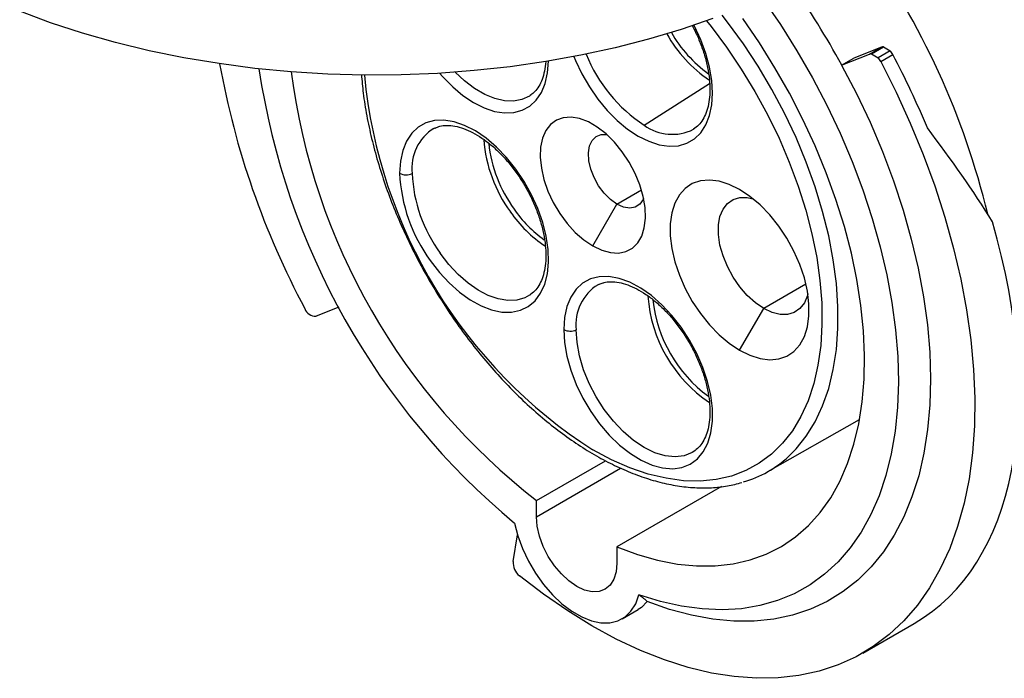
# Model space of a CAD drawing. Header units: inches. Extents: x 0 to 33.6, y 0 to 25.5.
# Tile 4 of 6: x 26.1 to 29.5, y 19.5 to 21.8. Entities that reach past the tile are written whole.
import ezdxf

# ---------------------------------------------------------------- set-up
doc = ezdxf.new("R2010")
doc.units = ezdxf.units.IN
doc.header["$LTSCALE"] = 3
doc.header["$MEASUREMENT"] = 0

msp = doc.modelspace()

# ---------------------------------------------------------------- linework, layer by layer
for p, q in [((29.078, 21.6958), (28.9814, 21.6579)), ((29.0363, 21.6717), (29.078, 21.6958)), ((29.0425, 21.6727), (29.0842, 21.6968)), ((29.1076, 21.6833), (29.0659, 21.6592)), ((29.0842, 21.6968), (29.1076, 21.6833)), ((28.9396, 21.6338), (29.0363, 21.6717)), ((28.9396, 21.6338), (28.9814, 21.6579)), ((29.0425, 21.6727), (29.0659, 21.6592)), ((29.0752, 21.6457), (29.1169, 21.6698)), ((28.2562, 21.4258), (28.4826, 21.5702)), ((27.8651, 21.5308), (27.8608, 21.5279)), ((27.528, 21.4147), (27.5327, 21.4169)), ((28.4288, 21.4131), (28.4263, 21.4114)), ((28.1617, 21.1523), (28.2467, 21.2014)), ((28.0781, 21.0077), (28.1617, 21.1523)), ((28.1002, 20.8749), (28.1138, 20.8799)), ((28.8159, 20.8759), (28.6697, 20.7915)), ((27.1991, 20.7957), (27.12, 20.7648)), ((28.5862, 20.6469), (28.6697, 20.7915)), ((28.6838, 20.2266), (29.0017, 20.4066)), ((27.8833, 20.1269), (28.1215, 20.2644)), ((27.8833, 20.0706), (28.1745, 20.2387)), ((28.5234, 20.175), (28.1617, 19.9661)), ((27.8833, 20.0706), (27.8833, 20.1269)), ((27.8023, 19.916), (27.8176, 20.0075)), ((28.1617, 19.9661), (28.1617, 19.9099)), ((28.1799, 19.7174), (28.2356, 19.7496)), ((29.0131, 19.5987), (29.1911, 19.7014))]:
    msp.add_line(p, q)
at = {"flags": 128}
for points in [[(28.6666, 21.8632), (28.7273, 21.7747), (28.7847, 21.6835), (28.8385, 21.59), (28.8884, 21.4946), (28.9344, 21.3977), (28.976, 21.2998), (29.0131, 21.2014), (29.0456, 21.1029), (29.0733, 21.0048), (29.0961, 20.9076), (29.1138, 20.8117), (29.1264, 20.7175), (29.1338, 20.6255), (29.136, 20.5362), (29.133, 20.4499), (29.1247, 20.367), (29.1113, 20.2881), (29.0928, 20.2133), (29.0692, 20.1431), (29.0407, 20.0778), (29.0075, 20.0177), (28.9696, 19.9631), (28.9273, 19.9142), (28.8807, 19.8713), (28.8301, 19.8345), (28.7757, 19.8042), (28.7177, 19.7803), (28.6565, 19.763), (28.5924, 19.7524), (28.5255, 19.7485), (28.4563, 19.7514), (28.385, 19.761), (28.3121, 19.7773), (28.2378, 19.8002)], [(28.4934, 21.7949), (28.3842, 21.7574), (28.2714, 21.7236), (28.1554, 21.6937), (28.0365, 21.6678), (27.9152, 21.6459), (27.7919, 21.6281), (27.6671, 21.6145), (27.541, 21.6051), (27.4143, 21.6), (27.2872, 21.5992), (27.1603, 21.6027), (27.0339, 21.6104), (26.9085, 21.6224), (26.7846, 21.6386), (26.6625, 21.6589), (26.5427, 21.6833), (26.4255, 21.7117), (26.3114, 21.744), (26.2008, 21.7801), (26.094, 21.8199)], [(28.4716, 21.787), (28.4873, 21.7673), (28.5411, 21.6953), (28.5919, 21.6201), (28.6393, 21.5423), (28.683, 21.4623), (28.7227, 21.3808), (28.7581, 21.2981), (28.7891, 21.215), (28.8154, 21.1318), (28.8368, 21.0493), (28.8532, 20.9678), (28.8645, 20.888), (28.8706, 20.8104), (28.8714, 20.7355), (28.8671, 20.6637), (28.8575, 20.5956), (28.8428, 20.5316), (28.8231, 20.4722), (28.7984, 20.4177), (28.769, 20.3684), (28.735, 20.3248), (28.6967, 20.287), (28.6543, 20.2554), (28.6081, 20.2302), (28.5584, 20.2114), (28.5055, 20.1993), (28.4499, 20.194), (28.3917, 20.1954), (28.3315, 20.2035), (28.2697, 20.2183), (28.2065, 20.2398), (28.1425, 20.2677), (28.0781, 20.3018)], [(28.1617, 19.9661), (28.2326, 19.9398), (28.3025, 19.9199), (28.3708, 19.9067), (28.4374, 19.9002), (28.5018, 19.9004), (28.5637, 19.9073), (28.6227, 19.9209), (28.6787, 19.9411), (28.7312, 19.9678), (28.7799, 20.0009), (28.8248, 20.0402), (28.8654, 20.0854), (28.9016, 20.1365), (28.9332, 20.193), (28.9601, 20.2547), (28.9821, 20.3213), (28.999, 20.3924), (29.0108, 20.4677), (29.0175, 20.5467), (29.019, 20.629), (29.0152, 20.7143), (29.0063, 20.802), (28.9922, 20.8918), (28.9731, 20.983), (28.9489, 21.0754), (28.92, 21.1683), (28.8863, 21.2613), (28.8481, 21.3539), (28.8057, 21.4457), (28.7591, 21.5361), (28.7086, 21.6246), (28.6546, 21.7109), (28.5973, 21.7944)], [(28.7557, 20.2789), (28.7818, 20.3051), (28.8172, 20.3492), (28.8479, 20.3991), (28.8738, 20.4544), (28.8948, 20.5148), (28.9106, 20.5798), (28.9212, 20.6491), (28.9266, 20.7222), (28.9266, 20.7986), (28.9212, 20.8778), (28.9106, 20.9593), (28.8948, 21.0426), (28.8738, 21.1272), (28.8479, 21.2124), (28.8172, 21.2978), (28.7818, 21.3828), (28.7421, 21.4668), (28.6982, 21.5493), (28.6505, 21.6297), (28.5993, 21.7076), (28.5448, 21.7825), (28.5257, 21.807)], [(28.0129, 21.6631), (28.0183, 21.6498), (28.0403, 21.6031), (28.0663, 21.5581), (28.0958, 21.5156), (28.1281, 21.4766), (28.1625, 21.4419), (28.1985, 21.4121), (28.2351, 21.3879), (28.2718, 21.3698), (28.3078, 21.3581), (28.3422, 21.353), (28.3745, 21.3547), (28.4039, 21.3632), (28.4299, 21.3782), (28.452, 21.3995), (28.4696, 21.4266), (28.4825, 21.4589), (28.4903, 21.4959), (28.4929, 21.5368), (28.4903, 21.5806), (28.4825, 21.6267), (28.4696, 21.6739), (28.452, 21.7213), (28.4299, 21.768), (28.4279, 21.7718)], [(27.5477, 21.6055), (27.5588, 21.5928), (27.593, 21.5581), (27.6287, 21.5282), (27.6652, 21.5038), (27.7017, 21.4854), (27.7375, 21.4734), (27.772, 21.4679), (27.8042, 21.4692), (27.8338, 21.4771), (27.8599, 21.4915), (27.8822, 21.5122), (27.9002, 21.5387), (27.9134, 21.5704), (27.9217, 21.6068), (27.9248, 21.6471), (27.9248, 21.6474)], [(29.0752, 21.6457), (29.1284, 21.5398), (29.1773, 21.4326), (29.2218, 21.3245), (29.2617, 21.216), (29.2968, 21.1075), (29.3269, 20.9994), (29.3521, 20.8923), (29.372, 20.7864), (29.3868, 20.6823), (29.3962, 20.5804), (29.4003, 20.481), (29.3991, 20.3846), (29.3925, 20.2916), (29.3806, 20.2023), (29.3634, 20.1172), (29.341, 20.0365), (29.3136, 19.9606), (29.2811, 19.8897), (29.2438, 19.8243), (29.2017, 19.7644), (29.1551, 19.7105), (29.1042, 19.6626), (29.0491, 19.6211), (28.9901, 19.586), (28.9274, 19.5575), (28.8612, 19.5357), (28.7919, 19.5207), (28.7197, 19.5126), (28.6449, 19.5114), (28.5678, 19.5171), (28.4888, 19.5297), (28.408, 19.5491), (28.326, 19.5752), (28.2429, 19.608), (28.1592, 19.6473), (28.0751, 19.693), (27.9911, 19.7448), (27.9074, 19.8026), (27.8244, 19.8661)], [(28.9396, 21.6338), (28.9908, 21.5354), (29.0378, 21.4356), (29.0805, 21.3347), (29.1187, 21.2334), (29.1521, 21.1319), (29.1808, 21.0309), (29.2044, 20.9307), (29.223, 20.8318), (29.2363, 20.7347), (29.2445, 20.6397), (29.2474, 20.5473), (29.245, 20.458), (29.2373, 20.3721), (29.2244, 20.2901), (29.2063, 20.2122), (29.1831, 20.1389), (29.1549, 20.0704), (29.1219, 20.0072), (29.0841, 19.9494), (29.0418, 19.8973), (28.9952, 19.8512), (28.9444, 19.8113), (28.8897, 19.7777), (28.8313, 19.7507), (28.7695, 19.7303), (28.7046, 19.7166), (28.6369, 19.7096), (28.5666, 19.7095), (28.4941, 19.7162), (28.4198, 19.7297), (28.3439, 19.75), (28.2668, 19.7768)], [(27.8608, 21.5279), (27.8588, 21.5266), (27.8329, 21.5144), (27.8037, 21.5088), (27.772, 21.51), (27.7384, 21.5178), (27.7038, 21.5322), (27.6688, 21.5527), (27.6342, 21.579), (27.6021, 21.6091)], [(27.5156, 20.9573), (27.5472, 20.9164), (27.5812, 20.8796), (27.6171, 20.8475), (27.654, 20.821), (27.6912, 20.8004), (27.7278, 20.7863), (27.7632, 20.779), (27.7966, 20.7785), (27.8273, 20.785), (27.8547, 20.7982), (27.8782, 20.818), (27.8973, 20.8438), (27.9116, 20.8752), (27.9208, 20.9114), (27.9247, 20.9518), (27.9233, 20.9956), (27.9166, 21.0417), (27.9046, 21.0892), (27.8877, 21.1372), (27.8663, 21.1846), (27.8407, 21.2305), (27.8115, 21.2739), (27.7792, 21.314), (27.7447, 21.3497), (27.7085, 21.3806), (27.6715, 21.4057), (27.6344, 21.4248), (27.5979, 21.4373), (27.5629, 21.4431), (27.5301, 21.4419), (27.5001, 21.4338), (27.4736, 21.419), (27.4511, 21.3978), (27.4331, 21.3706), (27.42, 21.338), (27.412, 21.3007), (27.4094, 21.2595)], [(28.0781, 21.0077), (28.109, 20.9929), (28.1389, 20.9846), (28.1671, 20.9831), (28.1927, 20.9883), (28.215, 21.0001), (28.2334, 21.0182), (28.2473, 21.042), (28.2564, 21.071), (28.2603, 21.1041), (28.259, 21.1406), (28.2525, 21.1792), (28.241, 21.219), (28.2247, 21.2588), (28.2043, 21.2974), (28.1802, 21.3337), (28.1532, 21.3667), (28.1241, 21.3955), (28.0936, 21.4191), (28.0627, 21.437), (28.0322, 21.4485), (28.003, 21.4535), (27.976, 21.4516), (27.952, 21.4431), (27.9315, 21.4281), (27.9153, 21.407), (27.9038, 21.3805), (27.8973, 21.3494), (27.896, 21.3145), (27.8999, 21.2768), (27.9089, 21.2374), (27.9229, 21.1975), (27.9413, 21.1581), (27.9636, 21.1205), (27.9892, 21.0857), (28.0174, 21.0548), (28.0473, 21.0285), (28.0781, 21.0077)], [(28.1617, 21.1523), (28.1389, 21.1686), (28.1173, 21.1901), (28.0981, 21.2157), (28.0824, 21.2441), (28.0709, 21.2736), (28.0643, 21.3028), (28.063, 21.33), (28.067, 21.3538), (28.0761, 21.3729), (28.0898, 21.3863), (28.1073, 21.3931), (28.1264, 21.3934)], [(28.5862, 20.6469), (28.6221, 20.6292), (28.6572, 20.6182), (28.6907, 20.6141), (28.7218, 20.6169), (28.75, 20.6265), (28.7745, 20.6429), (28.7947, 20.6655), (28.8104, 20.6939), (28.821, 20.7275), (28.8263, 20.7655), (28.8263, 20.8071), (28.821, 20.8513), (28.8104, 20.8971), (28.7947, 20.9436), (28.7745, 20.9896), (28.75, 21.0342), (28.7218, 21.0764), (28.6907, 21.1152), (28.6572, 21.1497), (28.6221, 21.1792), (28.5862, 21.203), (28.5503, 21.2206), (28.5152, 21.2316), (28.4817, 21.2358), (28.4505, 21.233), (28.4224, 21.2233), (28.3979, 21.207), (28.3777, 21.1844), (28.362, 21.1559), (28.3514, 21.1223), (28.3461, 21.0843), (28.3461, 21.0428), (28.3514, 20.9986), (28.362, 20.9527), (28.3777, 20.9063), (28.3979, 20.8602), (28.4224, 20.8156), (28.4505, 20.7735), (28.4817, 20.7347), (28.5152, 20.7002), (28.5503, 20.6707), (28.5862, 20.6469)], [(28.254, 21.1724), (28.2524, 21.1689), (28.2409, 21.1525), (28.2252, 21.1423), (28.206, 21.1389), (28.1844, 21.1422), (28.1617, 21.1523)], [(28.6697, 20.7915), (28.6408, 20.8113), (28.6129, 20.8366), (28.5869, 20.8665), (28.5638, 20.9001), (28.5442, 20.9362), (28.5289, 20.9735), (28.5184, 21.0108), (28.5131, 21.0468), (28.5131, 21.0803), (28.5184, 21.1102), (28.5289, 21.1354), (28.5442, 21.1551), (28.5638, 21.1685), (28.5869, 21.1754), (28.6129, 21.1753), (28.6325, 21.1711)], [(27.8594, 20.8373), (27.8432, 20.8286), (27.815, 20.8205), (27.784, 20.8191), (27.7509, 20.8245), (27.7163, 20.8366), (27.6812, 20.8551), (27.6462, 20.8795), (27.6121, 20.9094), (27.5797, 20.9441), (27.5498, 20.9827)], [(28.3866, 20.2414), (28.4153, 20.2528), (28.4402, 20.2709), (28.4607, 20.2954), (28.4765, 20.3257), (28.4871, 20.3612), (28.4923, 20.4011), (28.4921, 20.4446), (28.4864, 20.4908), (28.4754, 20.5386), (28.4593, 20.5871), (28.4385, 20.6352), (28.4133, 20.6819), (28.3843, 20.7263), (28.3522, 20.7673), (28.3175, 20.8041), (28.2812, 20.8359), (28.2438, 20.8621), (28.2063, 20.8821), (28.1694, 20.8954), (28.1338, 20.9018), (28.1005, 20.9012), (28.0699, 20.8935), (28.0429, 20.8789), (28.02, 20.8578), (28.0017, 20.8305), (27.9883, 20.7977), (27.9801, 20.7601), (27.9774, 20.7184)], [(28.096, 20.8736), (28.0964, 20.8738), (28.1008, 20.8759)], [(28.8225, 20.8419), (28.821, 20.8361), (28.8105, 20.8109), (28.7952, 20.7912), (28.7757, 20.7777), (28.7525, 20.7709), (28.7265, 20.771), (28.6986, 20.7779), (28.6697, 20.7915)], [(27.9774, 20.7184), (27.9801, 20.6733), (27.9884, 20.626), (28.0019, 20.5775), (28.0204, 20.5288), (28.0436, 20.481), (28.0708, 20.4351), (28.1016, 20.3921), (28.1353, 20.3529), (28.171, 20.3183), (28.2082, 20.2892), (28.2459, 20.266), (28.2834, 20.2494), (28.3199, 20.2396), (28.3546, 20.2369), (28.3866, 20.2414)], [(28.3947, 20.2819), (28.3632, 20.2778), (28.329, 20.2811), (28.2931, 20.2919), (28.2562, 20.3098), (28.2194, 20.3345), (28.1835, 20.3652), (28.1493, 20.4012), (28.1178, 20.4417), (28.0897, 20.4856), (28.0657, 20.5319), (28.0464, 20.5795), (28.0322, 20.6271), (28.0236, 20.6735), (28.0207, 20.7178)], [(28.4276, 20.2963), (28.4215, 20.2926), (28.3947, 20.2819)], [(27.8072, 20.0488), (27.8185, 20.0048), (27.8346, 19.9604), (27.8553, 19.9168), (27.8799, 19.8749), (27.9079, 19.8358), (27.9386, 19.8004), (27.9713, 19.7694), (28.0053, 19.7437), (28.0396, 19.7239), (28.0736, 19.7104), (28.1063, 19.7036), (28.137, 19.7035), (28.165, 19.7103), (28.1897, 19.7238), (28.2103, 19.7436), (28.2265, 19.7692), (28.2378, 19.8002)], [(28.1617, 19.9099), (28.159, 19.88), (28.1511, 19.8545), (28.1382, 19.8341), (28.1209, 19.8197), (28.0998, 19.8119), (28.0757, 19.811), (28.0496, 19.8169), (28.0225, 19.8295), (27.9953, 19.8482), (27.9692, 19.8725), (27.9451, 19.9012), (27.924, 19.9334), (27.9067, 19.9677), (27.8939, 20.0029), (27.8859, 20.0377), (27.8833, 20.0706)], [(28.2668, 19.7768), (28.2462, 19.7566), (28.2356, 19.7496)]]:
    msp.add_lwpolyline(points, dxfattribs=at)
for centre, radius, start, end in [((26.7841, 20.4709), 2.7389, 13.6501, 35.5111), ((26.4379, 20.2714), 2.8487, 28.572, 35.1904), ((28.7347, 21.9632), 0.4575, 208.9368, 236.4644), ((28.7434, 21.9708), 0.4528, 209.6729, 234.1388), ((29.0834, 21.6816), 0.0151, 86.8962, 110.8309), ((29.0582, 21.6391), 0.0663, 27.6279, 41.7882), ((28.5368, 21.8599), 0.5169, 201.3668, 237.1294), ((29.0417, 21.6575), 0.0151, 86.8962, 110.8309), ((29.0165, 21.615), 0.0663, 27.6279, 41.7882), ((26.3123, 20.1948), 3.1688, 22.6724, 27.7411), ((29.6282, 22.152), 2.888, 190.2445, 208.1216), ((29.4243, 21.9938), 2.5295, 188.4774, 230.2578), ((29.2572, 21.8983), 2.2419, 187.3789, 232.2035), ((29.0181, 21.7646), 1.7388, 185.4576, 237.2749), ((27.6126, 21.2777), 0.161, 121.689, 186.7367), ((28.353, 21.5573), 0.1633, 233.6609, 296.6899), ((28.1805, 21.4103), 0.4809, 184.1397, 216.2312), ((28.1845, 21.4121), 0.4693, 186.0883, 216.1061), ((27.9574, 21.2824), 0.5485, 182.4004, 216.3493), ((27.4317, 21.3028), 0.0488, 242.7388, 295.5217), ((27.9535, 21.2798), 0.5012, 182.4004, 216.3493), ((28.1587, 21.378), 0.4286, 214.4586, 234.551), ((28.1533, 21.3725), 0.4369, 214.3393, 236.7568), ((28.1794, 20.7372), 0.1598, 121.4247, 187.001), ((28.7544, 20.8694), 0.4869, 184.1113, 235.9684), ((28.7579, 20.8714), 0.4747, 186.058, 233.8932), ((27.1174, 20.803), 0.0383, 198.6614, 273.8904), ((27.9997, 20.7618), 0.0488, 242.7388, 295.5217), ((28.4908, 20.5673), 0.3916, 286.2091, 312.5775), ((27.8609, 19.9121), 0.0587, 176.2046, 231.5419)]:
    msp.add_arc(centre, radius, start, end)
for centre, major_axis, ratio, start_param, end_param in [((28.3779, 21.3913), (-1.3208, 1.3892), 0.349555, 4.185327, 4.408648), ((28.2291, 21.3054), (-0.9742, 1.5967), 0.56049, 3.12797, 4.255784)]:
    msp.add_ellipse(centre, major_axis=major_axis, ratio=ratio, start_param=start_param, end_param=end_param)
for points, knots in [([(28.4218, 21.7701), (28.425, 21.7643), (28.4358, 21.7449), (28.4505, 21.7104), (28.4656, 21.6676), (28.4761, 21.6255), (28.4825, 21.5856), (28.4833, 21.5613), (28.4837, 21.5496)], [0, 0, 0, 0, 0.078284, 0.265939, 0.453289, 0.640149, 0.826348, 1, 1, 1, 1]), ([(27.9151, 21.6473), (27.9151, 21.6468), (27.9147, 21.6344), (27.9113, 21.6123), (27.9033, 21.5833), (27.8915, 21.5593), (27.8784, 21.5416), (27.8683, 21.534), (27.864, 21.5308)], [0, 0, 0, 0, 0.009266, 0.217295, 0.425162, 0.633984, 0.846437, 1, 1, 1, 1]), ([(27.277, 21.6008), (27.2788, 21.5795), (27.2829, 21.5328), (27.2949, 21.4588), (27.3117, 21.3797), (27.3332, 21.2997), (27.3589, 21.2194), (27.3889, 21.1392), (27.423, 21.0596), (27.4609, 20.981), (27.5024, 20.9038), (27.5474, 20.8284), (27.5954, 20.7554), (27.6464, 20.685), (27.7, 20.6178), (27.7559, 20.554), (27.8137, 20.4941), (27.8733, 20.4383), (27.9343, 20.387), (27.9963, 20.3406), (28.059, 20.2992), (28.1221, 20.2631), (28.1852, 20.2326), (28.248, 20.2079), (28.3102, 20.1892), (28.3713, 20.1766), (28.4309, 20.1702), (28.4887, 20.1702), (28.5436, 20.1758), (28.5778, 20.1847), (28.5945, 20.189)], [0, 0, 0, 0, 0.030476, 0.066523, 0.102549, 0.138555, 0.174541, 0.210511, 0.246468, 0.282415, 0.318357, 0.354298, 0.390241, 0.42619, 0.462148, 0.498121, 0.534111, 0.570124, 0.606161, 0.642227, 0.678321, 0.714441, 0.750581, 0.786726, 0.822848, 0.85891, 0.894865, 0.930658, 0.96624, 1, 1, 1, 1]), ([(28.4837, 21.5496), (28.4836, 21.5433), (28.4832, 21.5251), (28.4794, 21.4974), (28.4713, 21.4685), (28.4595, 21.4445), (28.4449, 21.425), (28.4329, 21.4162), (28.4268, 21.4118)], [0, 0, 0, 0, 0.093642, 0.272402, 0.451022, 0.630464, 0.813025, 1, 1, 1, 1]), ([(27.5322, 21.4159), (27.5376, 21.4182), (27.5497, 21.4233), (27.5726, 21.4256), (27.6001, 21.4233), (27.6304, 21.415), (27.6619, 21.4012), (27.6939, 21.382), (27.726, 21.3578), (27.7574, 21.3288), (27.7875, 21.2957), (27.8157, 21.259), (27.8412, 21.2196), (27.8637, 21.1781), (27.8826, 21.1355), (27.8975, 21.0927), (27.9081, 21.0506), (27.9145, 21.0107), (27.9153, 20.9864), (27.9156, 20.9747)], [0, 0, 0, 0, 0.047767, 0.106577, 0.169078, 0.229506, 0.289009, 0.34828, 0.407562, 0.466987, 0.526581, 0.58632, 0.646155, 0.70603, 0.76588, 0.825633, 0.88523, 0.944616, 1, 1, 1, 1]), ([(27.9156, 20.9747), (27.9155, 20.9684), (27.9152, 20.9502), (27.9114, 20.9225), (27.9033, 20.8936), (27.8915, 20.8696), (27.8772, 20.8504), (27.8654, 20.8418), (27.8596, 20.8376)], [0, 0, 0, 0, 0.094521, 0.274959, 0.455256, 0.636381, 0.820656, 1, 1, 1, 1]), ([(28.1138, 20.8799), (28.1148, 20.8803), (28.1227, 20.8833), (28.1408, 20.8843), (28.1681, 20.8823), (28.1985, 20.8739), (28.2299, 20.8602), (28.2619, 20.841), (28.294, 20.8167), (28.3255, 20.7878), (28.3556, 20.7547), (28.3837, 20.718), (28.4093, 20.6785), (28.4317, 20.6371), (28.4506, 20.5945), (28.4655, 20.5516), (28.4761, 20.5096), (28.4825, 20.4697), (28.4833, 20.4454), (28.4837, 20.4337)], [0, 0, 0, 0, 0.009253, 0.070441, 0.13547, 0.198342, 0.260252, 0.32192, 0.3836, 0.445428, 0.507433, 0.569588, 0.631843, 0.69414, 0.756411, 0.818581, 0.880588, 0.942376, 1, 1, 1, 1]), ([(28.4837, 20.4337), (28.4836, 20.4274), (28.4832, 20.4091), (28.4794, 20.3814), (28.4713, 20.3526), (28.4595, 20.3286), (28.4452, 20.3094), (28.4335, 20.3008), (28.4277, 20.2966)], [0, 0, 0, 0, 0.094593, 0.275169, 0.455603, 0.636867, 0.821283, 1, 1, 1, 1]), ([(28.2378, 19.8002), (28.2392, 19.7992), (28.2419, 19.7972), (28.2458, 19.7945), (28.2494, 19.7918), (28.2527, 19.7892), (28.2565, 19.7863), (28.2603, 19.783), (28.2641, 19.7797), (28.2659, 19.7778), (28.2668, 19.7768)], [0, 0, 0, 0, 0.10129, 0.202378, 0.303317, 0.404161, 0.504964, 0.671928, 0.836849, 1, 1, 1, 1])]:
    msp.add_open_spline(points, degree=3, knots=knots)

doc.saveas('drawing.dxf')
